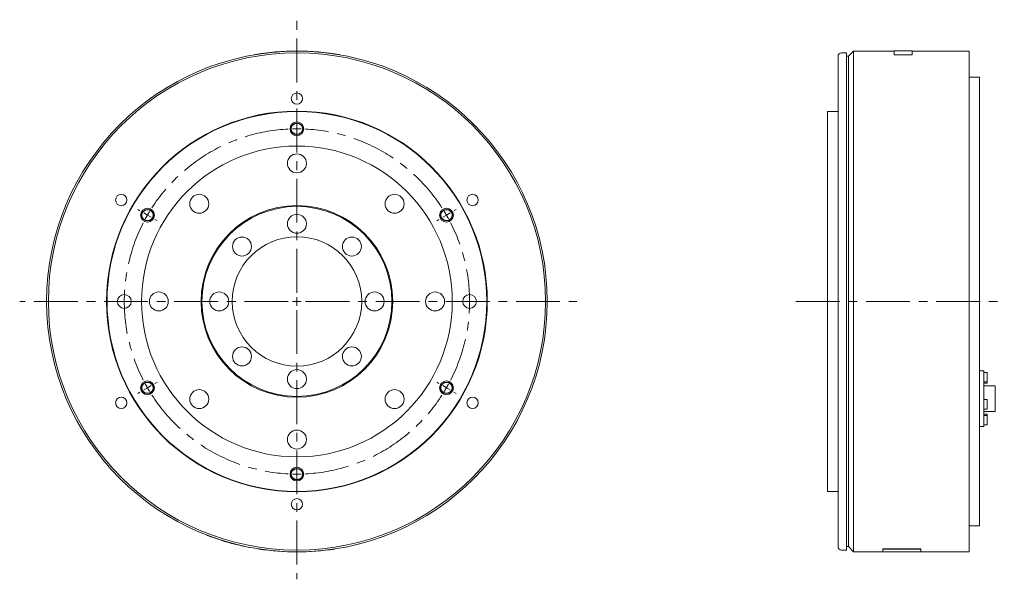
# Model space of a CAD drawing. Header units: millimetres. Extents: x 98 to 1416, y 60 to 1096.
# Tile 2 of 3: x 846 to 1416, y 420 to 744. Entities that reach past the tile are written whole.
import ezdxf

# ---------------------------------------------------------------- set-up
doc = ezdxf.new("R2010")
doc.units = ezdxf.units.MM
doc.header["$LTSCALE"] = 2
doc.linetypes.add('CENTERX2', pattern=[20.32, 12.7, -2.54, 2.54, -2.54])

# ---------------------------------------------------------------- blocks, each defined once
blk = doc.blocks.new('SW_CENTERMARKSYMBOL_0')
at = {"color": 6, "linetype": 'CENTERX2', "lineweight": 0}
for p, q in [((0, 5), (0, 163.21)), ((0, 105), (0, 106.5)), ((0, 100), (0, 102.5)), ((0, 100), (0, 97.5)), ((0, 95), (0, 93.5)), ((-90.93, 52.5), (-92.23, 53.25)), ((90.93, 52.5), (92.23, 53.25)), ((-86.6, 50), (-88.77, 51.25)), ((-86.6, 50), (-84.44, 48.75)), ((-82.27, 47.5), (-80.97, 46.75)), ((82.27, 47.5), (80.97, 46.75)), ((86.6, 50), (84.44, 48.75)), ((86.6, 50), (88.77, 51.25)), ((-5, 0), (-160.6, 0)), ((0, 0), (-2.5, 0)), ((0, 0), (0, 2.5)), ((0, 0), (0, -2.5)), ((0, 0), (2.5, 0)), ((5, 0), (162.16, 0)), ((0, -5), (0, -160.95)), ((-86.6, -50), (-88.77, -51.25)), ((-86.6, -50), (-84.44, -48.75)), ((-82.27, -47.5), (-80.97, -46.75)), ((82.27, -47.5), (80.97, -46.75)), ((86.6, -50), (84.44, -48.75)), ((86.6, -50), (88.77, -51.25)), ((-90.93, -52.5), (-92.23, -53.25)), ((90.93, -52.5), (92.23, -53.25))]:
    blk.add_line(p, q, dxfattribs=at)
at = {"color": 6, "linetype": 'Continuous', "lineweight": 0}
for p, q in [((0, -95), (0, -93.5)), ((0, -100), (0, -97.5)), ((0, -100), (0, -102.5)), ((0, -105), (0, -106.5))]:
    blk.add_line(p, q, dxfattribs=at)
at = {"color": 6, "linetype": 'CENTERX2', "lineweight": 0}
for start, end in [(92.8648, 147.1352), (90, 91.4324), (88.5676, 90), (32.8648, 87.1352), (148.5676, 150), (30, 31.4324), (150, 151.4324), (28.5676, 30), (152.8648, 207.1352), (332.8648, 27.1352), (208.5676, 210), (210, 211.4324), (328.5676, 330), (330, 331.4324), (212.8648, 267.1352), (272.8648, 327.1352)]:
    blk.add_arc((0, 0), 100, start, end, dxfattribs=at)
at = {"color": 6, "linetype": 'Continuous', "lineweight": 0}
for start, end in [(268.5676, 270), (270, 271.4324)]:
    blk.add_arc((0, 0), 100, start, end, dxfattribs=at)

msp = doc.modelspace()

# ---------------------------------------------------------------- linework, layer by layer
at = {"color": 7, "linetype": 'Continuous', "lineweight": 15}
for p, q in [((1325.13, 724.62), (1322.13, 724.62)), ((1325.13, 724.62), (1325.13, 436.62)), ((1329.13, 725.62), (1326.13, 722.62)), ((1352.63, 725.62), (1329.13, 725.62)), ((1329.13, 725.62), (1329.13, 435.62)), ((1363.13, 725.72), (1352.63, 725.72)), ((1352.63, 725.72), (1352.63, 723.55)), ((1363.13, 723.55), (1363.13, 725.72)), ((1396.13, 725.62), (1363.13, 725.62)), ((1396.13, 725.62), (1396.13, 435.62)), ((981.72, 723.45), (981.7, 723.55)), ((1031.72, 723.45), (1031.74, 723.55)), ((1320.13, 580.62), (1320.13, 722.62)), ((1326.13, 722.62), (1325.13, 722.62)), ((1326.13, 722.62), (1326.13, 438.62)), ((1352.63, 723.55), (1363.13, 723.55)), ((1352.63, 723.45), (1352.63, 723.55)), ((1352.63, 723.45), (1363.13, 723.45)), ((1363.13, 723.45), (1363.13, 723.55)), ((1402.13, 710.62), (1396.13, 710.62)), ((1402.13, 710.62), (1402.13, 450.62)), ((1320.13, 690.62), (1314.13, 690.62)), ((1314.13, 690.62), (1314.13, 470.62)), ((1320.13, 438.62), (1320.13, 580.62)), ((1404.53, 540.4), (1402.13, 540.4)), ((1404.53, 540.4), (1404.53, 538.65)), ((1406.53, 539.55), (1404.53, 539.55)), ((1404.53, 538.65), (1404.53, 522.71)), ((1406.53, 539.55), (1406.53, 534.05)), ((1404.53, 534.05), (1406.53, 534.05)), ((1404.53, 533.37), (1406.53, 533.37)), ((1411.23, 531.73), (1404.53, 531.73)), ((1406.53, 534.05), (1406.53, 533.37)), ((1411.23, 531.73), (1411.23, 516.93)), ((1406.53, 523.74), (1404.53, 523.74)), ((1404.53, 522.71), (1404.53, 517.93)), ((1406.53, 523.74), (1406.53, 518.24)), ((1404.53, 518.24), (1406.53, 518.24)), ((1404.53, 517.93), (1404.53, 508.73)), ((1404.53, 516.93), (1411.23, 516.93)), ((1406.53, 515.29), (1404.53, 515.29)), ((1406.53, 514.61), (1404.53, 514.61)), ((1406.53, 515.29), (1406.53, 514.61)), ((1406.53, 514.61), (1406.53, 509.11)), ((1402.13, 508.26), (1404.53, 508.26)), ((1404.53, 509.11), (1406.53, 509.11)), ((1404.53, 508.73), (1404.53, 508.26)), ((1314.13, 470.62), (1320.13, 470.62)), ((1396.13, 450.62), (1402.13, 450.62)), ((984.72, 437.3), (984.71, 437.2)), ((1028.72, 437.3), (1028.74, 437.2)), ((1322.13, 436.62), (1325.13, 436.62)), ((1325.13, 438.62), (1326.13, 438.62)), ((1326.13, 438.62), (1329.13, 435.62)), ((1329.13, 435.62), (1346.13, 435.62)), ((1346.13, 437.3), (1368.13, 437.3)), ((1346.13, 437.3), (1346.13, 437.2)), ((1346.13, 437.2), (1368.13, 437.2)), ((1346.13, 435.52), (1346.13, 437.2)), ((1346.13, 435.52), (1368.13, 435.52)), ((1368.13, 437.3), (1368.13, 437.2)), ((1368.13, 437.2), (1368.13, 435.52)), ((1368.13, 435.62), (1396.13, 435.62))]:
    msp.add_line(p, q, dxfattribs=at)
at = {"color": 6, "linetype": 'CENTERX2', "lineweight": 0}
msp.add_line((1295.74, 580.62), (1416.46, 580.62), dxfattribs=at)
at = {"color": 7, "linetype": 'Continuous', "lineweight": 15}
for centre, radius in [((1006.72, 580.62), 145), ((1006.72, 580.62), 144), ((1006.72, 698.12), 3.3), ((1006.72, 580.62), 110.25), ((1006.72, 580.62), 110), ((1006.72, 580.62), 90), ((1006.72, 660.62), 5.5), ((904.96, 639.37), 3.3), ((950.15, 637.19), 5.5), ((1063.29, 637.19), 5.5), ((1108.48, 639.37), 3.3), ((1006.72, 580.62), 55.5), ((1006.72, 580.62), 55), ((1006.72, 625.62), 5.5), ((1006.72, 580.62), 37.5), ((974.9, 612.44), 5.5), ((1038.54, 612.44), 5.5), ((906.72, 580.62), 4), ((926.72, 580.62), 5.5), ((961.72, 580.62), 5.5), ((1051.72, 580.62), 5.5), ((1086.72, 580.62), 5.5), ((1106.72, 580.62), 4), ((974.9, 548.8), 5.5), ((1038.54, 548.8), 5.5), ((1006.72, 535.62), 5.5), ((904.96, 521.87), 3.3), ((950.15, 524.05), 5.5), ((1063.29, 524.05), 5.5), ((1108.48, 521.87), 3.3), ((1006.72, 500.62), 5.5), ((1006.72, 463.12), 3.3)]:
    msp.add_circle(centre, radius, dxfattribs=at)
at = {"color": 6, "linetype": 'Continuous', "lineweight": 15}
for centre in [(1006.72, 680.62), (920.12, 630.62), (1093.32, 630.62), (920.12, 530.62), (1093.32, 530.62), (1006.72, 480.62)]:
    msp.add_circle(centre, 4, dxfattribs=at)
for centre in [(1006.72, 680.62), (920.12, 630.62), (1093.32, 630.62), (920.12, 530.62), (1093.32, 530.62), (1006.72, 480.62)]:
    msp.add_circle(centre, 3.33)
at = {"color": 7, "linetype": 'Continuous', "lineweight": 15}
for centre, radius, start, end in [((1006.72, 580.62), 145.1, 80.0718, 99.9282), ((1322.13, 722.62), 2, 90, 180), ((1006.72, 580.62), 145.1, 249.06, 252.4009), ((1006.72, 580.62), 145.1, 255.9675, 259.1967), ((1006.72, 580.62), 145.1, 261.2731, 278.7269), ((1322.13, 438.62), 2, 180, 270)]:
    msp.add_arc(centre, radius, start, end, dxfattribs=at)
for points, knots in [([(954.71, 445.16), (954.7, 445.17), (954.67, 445.18), (954.72, 445.16), (954.82, 445.12), (954.86, 445.1)], [0, 0, 0, 0, 0.192014, 0.595703, 1, 1, 1, 1]), ([(962.85, 442.31), (962.96, 442.28), (963.09, 442.24), (963.3, 442.17), (963.37, 442.15), (963.52, 442.1), (963.59, 442.08), (963.83, 442.01), (963.99, 441.95), (964.26, 441.87), (964.34, 441.85), (964.53, 441.79), (964.62, 441.76), (964.9, 441.68), (965.1, 441.62), (965.4, 441.53), (965.5, 441.5), (965.7, 441.44), (965.81, 441.41), (966.33, 441.26), (966.75, 441.13), (967.39, 440.95), (967.61, 440.89), (967.93, 440.8), (968.03, 440.77), (968.24, 440.72), (968.35, 440.69), (968.66, 440.6), (968.87, 440.54), (969.17, 440.46), (969.27, 440.44), (969.46, 440.39), (969.56, 440.36), (969.85, 440.28), (970.03, 440.24), (970.3, 440.17), (970.38, 440.15), (970.55, 440.1), (970.63, 440.08), (971.03, 439.98), (971.31, 439.91), (971.54, 439.85)], [0, 0, 0, 0, 0.0625, 0.0625, 0.09375, 0.09375, 0.125, 0.125, 0.1875, 0.1875, 0.21875, 0.21875, 0.25, 0.25, 0.3125, 0.3125, 0.34375, 0.34375, 0.375, 0.375, 0.5, 0.5, 0.5625, 0.5625, 0.59375, 0.59375, 0.625, 0.625, 0.6875, 0.6875, 0.71875, 0.71875, 0.75, 0.75, 0.8125, 0.8125, 0.84375, 0.84375, 0.875, 0.875, 1, 1, 1, 1]), ([(979.52, 438.09), (979.57, 438.08), (979.67, 438.06), (979.72, 438.06), (979.69, 438.06), (979.68, 438.06)], [0, 0, 0, 0, 0.396257, 0.793102, 1, 1, 1, 1])]:
    msp.add_open_spline(points, degree=3, knots=knots, dxfattribs=at)

# ---------------------------------------------------------------- block references
at = {"color": 7, "linetype": 'Continuous', "lineweight": 0}
msp.add_blockref('SW_CENTERMARKSYMBOL_0', (1006.72, 580.62), dxfattribs=at)

doc.saveas('drawing.dxf')
